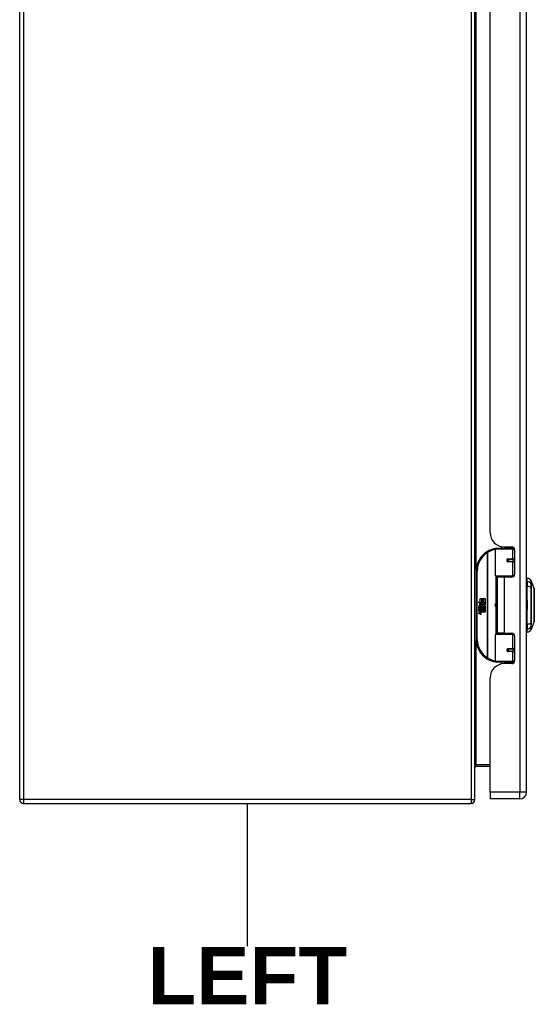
# Model space of a CAD drawing. Header units: inches. Extents: x 3 to 173, y 3 to 113.
# Tile 3 of 14: x 49 to 60, y 40 to 61. Entities that reach past the tile are written whole.
import ezdxf

# ---------------------------------------------------------------- set-up
doc = ezdxf.new("R2010")
doc.units = ezdxf.units.IN
doc.header["$LTSCALE"] = 10.4
doc.header["$MEASUREMENT"] = 0
doc.layers.get('0').update_dxf_attribs({"lineweight": 25})
for name, color, linetype, lineweight in [('Sketch Geometry(ANSI)', 7, 'Continuous', 25), ('Symbols(ANSI)', 7, 'Continuous', 25), ('Visible Edges(ANSI)', 7, 'Continuous', 25), ('Visible Tangent Edges(ANSI)', 7, 'Continuous', 25)]:
    doc.layers.add(name, color=color, linetype=linetype, lineweight=lineweight)
doc.styles.add('Dimension-ANSI', font='arialbd.ttf')

# ---------------------------------------------------------------- blocks, each defined once
blk = doc.blocks.new('LEFT')
at = {"layer": 'Sketch Geometry(ANSI)'}
blk.add_line((0, 0.15), (0, -0.15), dxfattribs=at)
at = {"layer": 'Symbols(ANSI)', "color": 7, "insert": (0, -0.2119), "char_height": 0.12, "attachment_point": 5, "style": 'Dimension-ANSI'}
blk.add_mtext('\\fArial|b1|i0;LEFT', dxfattribs=at)

msp = doc.modelspace()

# ---------------------------------------------------------------- linework, layer by layer
at = {"layer": 'Visible Edges(ANSI)'}
for p, q in [((49.22678, 44.43878), (49.22678, 74.0953)), ((59.16796, 44.43878), (59.16796, 74.0953)), ((60.29579, 44.59833), (60.29579, 73.93574)), ((59.50049, 50.26182), (59.50049, 68.27225)), ((59.62028, 49.32006), (59.62028, 49.90127)), ((59.63985, 49.92084), (59.96782, 49.92084)), ((59.74406, 49.95889), (59.74406, 49.92084)), ((59.81066, 49.95166), (59.97563, 49.95166)), ((59.8693, 49.95166), (59.8693, 49.92084)), ((60.02582, 49.92084), (59.96782, 49.92084)), ((60.02582, 49.92084), (60.02729, 49.92084)), ((60.03433, 49.89295), (60.03433, 49.34878)), ((59.88558, 49.67753), (59.88598, 49.67561)), ((59.89085, 49.67622), (59.88585, 49.67622)), ((59.97728, 49.67818), (59.89085, 49.67818)), ((59.89085, 49.63513), (59.97728, 49.63513)), ((59.89319, 49.67608), (59.89319, 49.67805)), ((59.89387, 49.63732), (59.89433, 49.63513)), ((59.97728, 49.67818), (60.03433, 49.67818)), ((60.03433, 49.63513), (59.97728, 49.63513)), ((59.19778, 49.42378), (59.19778, 47.9326)), ((59.9716, 49.30441), (59.63594, 49.30441)), ((59.80668, 49.29007), (59.65458, 49.29007)), ((59.65458, 49.29007), (59.65458, 48.06631)), ((59.71177, 49.30441), (59.71177, 49.29007)), ((59.97563, 49.29007), (59.80668, 49.29007)), ((59.90159, 49.30441), (59.90159, 49.29007)), ((59.9716, 49.30441), (60.01407, 49.30441)), ((60.31144, 49.19761), (60.31144, 49.26527)), ((60.31144, 49.19761), (60.31144, 49.08753)), ((60.3978, 49.2059), (60.46505, 49.03297)), ((60.30753, 49.07545), (60.29579, 49.07545)), ((60.31144, 48.26886), (60.31144, 49.08753)), ((59.28518, 48.82731), (59.31709, 48.82731)), ((59.28518, 48.7309), (59.28518, 48.82731)), ((59.31709, 48.82731), (59.31709, 48.72919)), ((59.32156, 48.82731), (59.35348, 48.82731)), ((59.32156, 48.72919), (59.32156, 48.82731)), ((59.35348, 48.82731), (59.35348, 48.72919)), ((59.35765, 48.72919), (59.35765, 48.82731)), ((59.35765, 48.82731), (59.38956, 48.82731)), ((59.38956, 48.82731), (59.38956, 48.6943)), ((60.29579, 48.778), (60.30753, 48.778)), ((59.23776, 48.75559), (59.28518, 48.7309)), ((59.28369, 48.712), (59.23776, 48.75559)), ((59.25208, 48.63316), (59.27981, 48.6087)), ((59.25208, 48.61705), (59.25208, 48.63316)), ((59.27146, 48.60363), (59.25208, 48.61705)), ((59.25208, 48.59379), (59.27146, 48.60125)), ((59.25208, 48.57769), (59.25208, 48.59379)), ((59.27999, 48.59111), (59.25208, 48.57769)), ((59.25208, 48.57083), (59.30635, 48.56126)), ((59.25208, 48.55771), (59.25208, 48.57083)), ((59.27444, 48.55376), (59.25208, 48.55771)), ((59.26371, 48.63853), (59.25476, 48.63853)), ((59.26958, 48.71002), (59.28369, 48.712)), ((59.31336, 48.67879), (59.26958, 48.71002)), ((59.27146, 48.60125), (59.27146, 48.60363)), ((59.27564, 48.63197), (59.27564, 48.66835)), ((59.27981, 48.6087), (59.30635, 48.62242)), ((59.30635, 48.56695), (59.27999, 48.59111)), ((59.28458, 48.66686), (59.28458, 48.643)), ((59.30635, 48.60632), (59.28809, 48.59856)), ((59.28809, 48.59856), (59.28809, 48.59648)), ((59.28809, 48.59648), (59.30635, 48.5832)), ((59.28847, 48.72919), (59.31769, 48.71398)), ((59.31709, 48.72919), (59.28847, 48.72919)), ((59.29162, 48.59648), (59.30919, 48.60393)), ((59.38956, 48.59648), (59.29162, 48.59648)), ((59.29681, 48.55079), (59.29681, 48.5479)), ((59.30635, 48.54995), (59.29681, 48.55079)), ((59.2989, 48.5923), (59.38956, 48.5923)), ((59.30919, 48.58483), (59.2989, 48.5923)), ((59.30188, 48.67189), (59.31336, 48.67879)), ((59.30635, 48.62242), (59.30635, 48.60632)), ((59.30635, 48.5832), (59.30635, 48.56695)), ((59.30635, 48.56126), (59.30635, 48.54995)), ((59.31769, 48.71398), (59.30769, 48.71204)), ((59.30769, 48.71204), (59.33558, 48.69251)), ((59.30919, 48.6263), (59.38831, 48.6263)), ((59.30919, 48.60393), (59.30919, 48.6263)), ((59.30919, 48.56278), (59.30919, 48.58483)), ((59.38956, 48.56278), (59.30919, 48.56278)), ((59.30919, 48.5586), (59.38956, 48.5586)), ((59.30919, 48.54637), (59.30919, 48.5586)), ((59.33961, 48.66268), (59.30993, 48.64211)), ((59.35348, 48.72919), (59.32156, 48.72919)), ((59.33558, 48.69251), (59.38896, 48.72919)), ((59.38831, 48.6263), (59.33961, 48.66268)), ((59.38896, 48.72919), (59.35765, 48.72919)), ((59.38956, 48.6943), (59.3636, 48.67679)), ((59.3636, 48.67679), (59.38956, 48.66298)), ((59.38956, 48.66298), (59.38956, 48.59648)), ((59.38956, 48.5923), (59.38956, 48.56278)), ((59.38956, 48.5586), (59.38956, 48.52907)), ((60.30753, 48.57839), (60.29579, 48.57839)), ((59.25208, 48.53713), (59.28637, 48.53108)), ((59.25208, 48.524), (59.25208, 48.53713)), ((59.27444, 48.52006), (59.25208, 48.524)), ((59.25208, 48.50373), (59.28637, 48.49769)), ((59.25208, 48.49061), (59.25208, 48.50373)), ((59.28615, 48.48399), (59.25208, 48.49061)), ((59.30307, 48.54691), (59.30919, 48.54637)), ((59.38956, 48.52907), (59.31053, 48.52907)), ((60.30753, 48.28094), (60.29579, 48.28094)), ((60.31144, 48.26886), (60.31144, 48.15878)), ((60.31144, 48.09112), (60.31144, 48.15878)), ((60.46505, 48.32341), (60.3978, 48.15048)), ((59.62028, 47.45511), (59.62028, 48.03632)), ((59.63594, 48.05198), (59.9716, 48.05198)), ((59.80668, 48.06631), (59.65458, 48.06631)), ((59.71177, 48.05198), (59.71177, 48.06631)), ((59.80668, 48.06631), (59.97563, 48.06631)), ((59.90159, 48.05198), (59.90159, 48.06631)), ((60.01407, 48.05198), (59.9716, 48.05198)), ((60.03433, 48.00761), (60.03433, 47.46344)), ((59.97728, 47.72126), (59.89085, 47.72126)), ((59.89387, 47.71906), (59.89433, 47.72126)), ((59.97728, 47.72126), (60.03433, 47.72126)), ((59.88558, 47.67886), (59.88598, 47.68078)), ((59.88585, 47.68016), (59.89085, 47.68016)), ((59.89085, 47.6782), (59.97728, 47.6782)), ((59.89319, 47.6803), (59.89319, 47.67833)), ((60.03433, 47.6782), (59.97728, 47.6782)), ((59.96782, 47.43555), (59.63985, 47.43555)), ((59.74406, 47.39749), (59.74406, 47.43555)), ((59.97563, 47.40473), (59.81066, 47.40473)), ((59.8693, 47.40473), (59.8693, 47.43555)), ((59.96782, 47.43555), (60.02582, 47.43555)), ((60.02729, 47.43555), (60.02582, 47.43555)), ((59.50049, 44.59833), (59.50049, 47.09456)), ((59.19878, 45.16363), (59.50049, 45.16363)), ((59.50049, 44.59833), (59.50049, 44.45319)), ((49.31029, 44.35527), (59.08445, 44.35527)), ((60.15065, 44.45319), (59.50049, 44.45319))]:
    msp.add_line(p, q, dxfattribs=at)
at = {"layer": 'Visible Edges(ANSI)', "flags": 128}
for points in [[(59.62722, 49.91622), (59.62698, 49.91618), (59.62673, 49.91615), (59.62648, 49.91612), (59.62623, 49.91608), (59.62599, 49.91605), (59.62574, 49.91601), (59.62549, 49.91598), (59.62524, 49.91594), (59.625, 49.91591), (59.62475, 49.91587), (59.6245, 49.91584), (59.62426, 49.9158), (59.62401, 49.91577), (59.62376, 49.91573), (59.62352, 49.9157), (59.62327, 49.91566), (59.62302, 49.91562), (59.62278, 49.91559), (59.62253, 49.91555), (59.62229, 49.91552), (59.62204, 49.91548), (59.62179, 49.91544), (59.62155, 49.91541), (59.6213, 49.91537)], [(59.89085, 49.63513), (59.88825, 49.63529), (59.88564, 49.63578), (59.88308, 49.6366), (59.8806, 49.63774), (59.87825, 49.63921), (59.87607, 49.641), (59.87414, 49.6431), (59.87248, 49.64547), (59.87114, 49.64806), (59.87014, 49.65082), (59.86953, 49.65369), (59.86932, 49.65663), (59.86953, 49.65957), (59.87013, 49.66244), (59.8711, 49.66521), (59.87244, 49.66781), (59.8741, 49.67018), (59.87604, 49.67228), (59.87822, 49.67408), (59.88058, 49.67557), (59.88306, 49.67672), (59.88563, 49.67754), (59.88824, 49.67802), (59.89085, 49.67818)], [(59.9376, 49.29006), (59.9406, 49.29125), (59.94361, 49.29238), (59.94663, 49.29346), (59.94965, 49.29449), (59.95269, 49.29547), (59.95573, 49.29639), (59.95877, 49.29727), (59.96183, 49.29809), (59.96489, 49.29886), (59.96796, 49.29958), (59.97103, 49.30025), (59.97411, 49.30087), (59.97719, 49.30144), (59.98027, 49.30195), (59.98336, 49.30242), (59.98645, 49.30284), (59.98954, 49.30321), (59.99264, 49.30353), (59.99573, 49.3038), (59.99882, 49.30402), (60.00191, 49.30419), (60.005, 49.30431), (60.00808, 49.30438), (60.01116, 49.30441)], [(60.46539, 48.32517), (60.46539, 48.32559), (60.46539, 48.32687), (60.4654, 48.32899), (60.46541, 48.33193), (60.46542, 48.33571), (60.46544, 48.34033), (60.46545, 48.34578), (60.46547, 48.35203), (60.46549, 48.35907), (60.46551, 48.36688), (60.46553, 48.37541), (60.46555, 48.38464), (60.46557, 48.39457), (60.46559, 48.4052), (60.4656, 48.41648), (60.4656, 48.42838), (60.4656, 48.44088), (60.46559, 48.45396), (60.46557, 48.46759), (60.46555, 48.48173), (60.46553, 48.49633), (60.46551, 48.51136), (60.46549, 48.52685), (60.46547, 48.54274), (60.46545, 48.55898), (60.46544, 48.57552), (60.46542, 48.59229), (60.46541, 48.60922), (60.4654, 48.62626), (60.46539, 48.64341), (60.46539, 48.6607), (60.46539, 48.67808), (60.46539, 48.69548), (60.46539, 48.71285), (60.4654, 48.73011), (60.46541, 48.74721), (60.46542, 48.76408), (60.46544, 48.78074), (60.46545, 48.79721), (60.46547, 48.81344), (60.46549, 48.82936), (60.46551, 48.84492), (60.46553, 48.86006), (60.46555, 48.87472), (60.46557, 48.88886), (60.46559, 48.90247), (60.4656, 48.91555), (60.4656, 48.92805), (60.4656, 48.93994), (60.46559, 48.95121), (60.46557, 48.96183), (60.46555, 48.97177), (60.46553, 48.981), (60.46551, 48.98952), (60.46549, 48.99731), (60.46547, 49.00435), (60.46545, 49.01061), (60.46544, 49.01606), (60.46542, 49.02068), (60.46541, 49.02446), (60.4654, 49.0274), (60.46539, 49.02951), (60.46539, 49.03079), (60.46539, 49.03122)], [(60.01116, 48.05198), (60.00808, 48.052), (60.005, 48.05207), (60.00191, 48.0522), (59.99882, 48.05237), (59.99573, 48.05259), (59.99264, 48.05286), (59.98954, 48.05318), (59.98645, 48.05354), (59.98336, 48.05396), (59.98027, 48.05443), (59.97719, 48.05495), (59.97411, 48.05552), (59.97103, 48.05614), (59.96796, 48.05681), (59.96489, 48.05753), (59.96183, 48.0583), (59.95877, 48.05912), (59.95573, 48.05999), (59.95269, 48.06092), (59.94965, 48.06189), (59.94663, 48.06292), (59.94361, 48.064), (59.9406, 48.06514), (59.9376, 48.06632)], [(59.89085, 47.6782), (59.88824, 47.67836), (59.88563, 47.67885), (59.88306, 47.67966), (59.88057, 47.68082), (59.87822, 47.68231), (59.87605, 47.68411), (59.8741, 47.6862), (59.87244, 47.68858), (59.87111, 47.69118), (59.87013, 47.69394), (59.86953, 47.69682), (59.86932, 47.69976), (59.86953, 47.70269), (59.87015, 47.70557), (59.87114, 47.70833), (59.87248, 47.71093), (59.87414, 47.71329), (59.87607, 47.71538), (59.87824, 47.71716), (59.88059, 47.71862), (59.88307, 47.71977), (59.88564, 47.72059), (59.88825, 47.72109), (59.89085, 47.72126)], [(59.6213, 47.44102), (59.62155, 47.44098), (59.62179, 47.44094), (59.62204, 47.44091), (59.62229, 47.44087), (59.62253, 47.44083), (59.62278, 47.4408), (59.62302, 47.44076), (59.62327, 47.44073), (59.62352, 47.44069), (59.62376, 47.44065), (59.62401, 47.44062), (59.62426, 47.44058), (59.6245, 47.44055), (59.62475, 47.44051), (59.625, 47.44048), (59.62524, 47.44044), (59.62549, 47.44041), (59.62574, 47.44037), (59.62599, 47.44034), (59.62623, 47.4403), (59.62648, 47.44027), (59.62673, 47.44023), (59.62698, 47.4402), (59.62722, 47.44017)]]:
    msp.add_lwpolyline(points, dxfattribs=at)
at = {"layer": 'Visible Edges(ANSI)'}
for centre in [(59.89085, 49.65665), (59.89085, 47.69973)]:
    msp.add_circle(centre, 0.01957, dxfattribs=at)
for centre, radius, start, end in [((59.81066, 50.26182), 0.31016, 180, 270), ((59.69484, 49.42378), 0.49706, 122.237713, 180), ((59.69484, 49.42378), 0.49706, 98.508101, 122.237713), ((59.63985, 49.90127), 0.01957, 90, 180), ((59.97563, 49.89295), 0.05871, 0, 90), ((59.89085, 49.65665), 0.02153, 279.14701, 90), ((59.63594, 49.32006), 0.01566, 180, 270), ((59.97563, 49.34878), 0.05871, 270, 0), ((60.29522, 49.14898), 0.11742, 29.72912, 82.058703), ((60.38868, 49.20235), 0.00978, 21.250506, 29.72912), ((60.30753, 49.09502), 0.01957, 270, 281.536959), ((60.46049, 49.0312), 0.00489, 0.208768, 21.250506), ((60.30753, 48.75843), 0.01957, 78.463041, 90), ((59.31238, 48.65651), 0.06036, 171.56052, 197.33425), ((59.27207, 48.66249), 0.01962, 86.564648, 171.56052), ((59.29188, 48.65023), 0.03051, 154.678382, 202.56091), ((59.27293, 48.6592), 0.00954, 73.526087, 154.678382), ((59.27088, 48.64257), 0.03958, 44.168428, 86.564648), ((59.26642, 48.50824), 0.04623, 57.599239, 80), ((59.28697, 48.65761), 0.02803, 246.15553, 293.84447), ((59.28255, 48.65028), 0.0167, 19.379683, 82.997549), ((59.28912, 48.65134), 0.00949, 241.454705, 321.16516), ((59.28803, 48.65221), 0.01089, 321.16516, 19.379683), ((59.29219, 48.64579), 0.01511, 293.84447, 355.080174), ((59.27796, 48.64944), 0.02971, 350.408542, 44.168428), ((59.27796, 48.64944), 0.03281, 347.079048, 43.178542), ((59.52187, 48.67819), 0.09589, 342.532818, 17.467182), ((60.30753, 48.59796), 0.01957, 270, 281.536959), ((59.26707, 48.47443), 0.04623, 58.558415, 80.825655), ((59.29162, 48.51209), 0.02863, 259, 288.474791), ((59.2885, 48.54312), 0.01223, 260, 293.557123), ((59.2885, 48.50973), 0.01223, 259.992201, 293.548745), ((59.28447, 48.53669), 0.01253, 6.030009, 57.599239), ((59.28448, 48.50329), 0.01253, 6.102682, 57.608335), ((59.291, 48.53738), 0.00596, 293.557123, 6.030009), ((59.291, 48.50399), 0.00596, 293.548745, 6.102682), ((59.29232, 48.54542), 0.02863, 273.616896, 286.992797), ((59.28341, 48.49491), 0.02441, 359.678796, 63.950782), ((59.28396, 48.5278), 0.02386, 359.477646, 57.411373), ((59.29774, 48.52768), 0.01008, 286.992797, 359.477646), ((59.29738, 48.49484), 0.01044, 288.474791, 359.678796), ((59.28668, 48.52958), 0.02386, 358.795246, 46.584902), ((60.30753, 48.26137), 0.01957, 78.463041, 90), ((60.29522, 48.2074), 0.11742, 277.941297, 330.27088), ((60.38868, 48.15403), 0.00978, 330.27088, 338.749494), ((60.46049, 48.32519), 0.00489, 338.749494, 359.791232), ((59.69484, 47.9326), 0.49706, 180, 237.762287), ((59.63594, 48.03632), 0.01566, 90, 180), ((59.97563, 48.00761), 0.05871, 0, 90), ((59.89085, 47.69973), 0.02153, 270, 80.85299), ((59.69484, 47.9326), 0.49706, 237.762287, 261.491899), ((59.81066, 47.09456), 0.31016, 90, 180), ((59.63985, 47.45511), 0.01957, 180, 270), ((59.97563, 47.46344), 0.05871, 270, 0), ((59.19878, 45.13281), 0.03082, 90, 180), ((60.15065, 44.59833), 0.14514, 270, 0), ((49.31029, 44.43878), 0.08351, 180, 270), ((59.08445, 44.43878), 0.08351, 270, 0)]:
    msp.add_arc(centre, radius, start, end, dxfattribs=at)
at = {"layer": 'Visible Tangent Edges(ANSI)'}
for p, q in [((49.31029, 74.0953), (49.31029, 44.43878)), ((59.08445, 74.0953), (59.08445, 44.43878)), ((60.15065, 73.93574), (60.15065, 44.59833)), ((59.19878, 49.4552), (59.19878, 69.07887)), ((59.42969, 49.84421), (59.44013, 49.82766)), ((59.98673, 49.90127), (59.62028, 49.90127)), ((59.98673, 49.90127), (60.03374, 49.90127)), ((59.98673, 49.90127), (59.98673, 49.68797)), ((60.01023, 49.94038), (60.01023, 49.92084)), ((59.44013, 49.82766), (59.44013, 47.52872)), ((59.44013, 49.82766), (59.44385, 49.82766)), ((59.44385, 47.52872), (59.44385, 49.82766)), ((59.89551, 49.68797), (59.98673, 49.68797)), ((59.98673, 49.62534), (59.89551, 49.62534)), ((60.03433, 49.68797), (59.98673, 49.68797)), ((59.98673, 49.62534), (59.98673, 49.32006)), ((59.98673, 49.62534), (60.03433, 49.62534)), ((59.19778, 49.42378), (59.21735, 49.42378)), ((59.21735, 47.9326), (59.21735, 49.42378)), ((59.62028, 49.32006), (59.98673, 49.32006)), ((59.62791, 49.30662), (59.62791, 48.04976)), ((59.80668, 49.29007), (59.80668, 48.06631)), ((60.02683, 49.32006), (59.98673, 49.32006)), ((60.01023, 49.30441), (60.01023, 49.30135)), ((60.30753, 48.79003), (60.30753, 49.07545)), ((60.39787, 49.14096), (60.39787, 49.14112)), ((60.39787, 49.06829), (60.39787, 49.14096)), ((60.39787, 49.06786), (60.39787, 49.06829)), ((60.30753, 48.79003), (60.29579, 48.79003)), ((60.29579, 48.76821), (60.30753, 48.76821)), ((60.30753, 48.778), (60.30753, 48.79003)), ((60.30753, 48.778), (60.30753, 48.76821)), ((60.30753, 48.76821), (60.30753, 48.58817)), ((60.30753, 48.58817), (60.29579, 48.58817)), ((60.29579, 48.56635), (60.30753, 48.56635)), ((60.30753, 48.58817), (60.30753, 48.57839)), ((60.30753, 48.56635), (60.30753, 48.57839)), ((60.30753, 48.28094), (60.30753, 48.56635)), ((60.39787, 48.28809), (60.39787, 48.28853)), ((60.39787, 48.21542), (60.39787, 48.28809)), ((60.39787, 48.21527), (60.39787, 48.21542)), ((59.21735, 47.9326), (59.19778, 47.9326)), ((59.98673, 48.03632), (59.62028, 48.03632)), ((59.98673, 48.03632), (60.02683, 48.03632)), ((59.98673, 48.03632), (59.98673, 47.73104)), ((60.01023, 48.05503), (60.01023, 48.05198)), ((59.19878, 45.19445), (59.19878, 47.90118)), ((59.89551, 47.73104), (59.98673, 47.73104)), ((60.03433, 47.73104), (59.98673, 47.73104)), ((59.44013, 47.52872), (59.42969, 47.51217)), ((59.44385, 47.52872), (59.44013, 47.52872)), ((59.98673, 47.66842), (59.89551, 47.66842)), ((59.98673, 47.66842), (59.98673, 47.45511)), ((59.98673, 47.66842), (60.03433, 47.66842)), ((59.62028, 47.45511), (59.98673, 47.45511)), ((60.03374, 47.45511), (59.98673, 47.45511)), ((60.01023, 47.43555), (60.01023, 47.41601)), ((59.50049, 45.19445), (59.19878, 45.19445)), ((59.19878, 45.16363), (59.19878, 45.19445)), ((60.15065, 44.59833), (59.50049, 44.59833)), ((60.29579, 44.59833), (60.15065, 44.59833)), ((60.15065, 44.45319), (60.15065, 44.59833)), ((49.31029, 44.43878), (49.22678, 44.43878)), ((59.08445, 44.43878), (49.31029, 44.43878)), ((49.31029, 44.43878), (49.31029, 44.35527)), ((59.08445, 44.43878), (59.08445, 44.35527)), ((59.08445, 44.43878), (59.16796, 44.43878))]:
    msp.add_line(p, q, dxfattribs=at)
at = {"layer": 'Visible Tangent Edges(ANSI)', "flags": 128}
for points in [[(59.89551, 49.68797), (59.89151, 49.68774), (59.8875, 49.68703), (59.88355, 49.68584), (59.87974, 49.68417), (59.87612, 49.68201), (59.87278, 49.67938), (59.8698, 49.67632), (59.86725, 49.67288), (59.8652, 49.6691), (59.8637, 49.66508), (59.86278, 49.66089), (59.86247, 49.65662), (59.86278, 49.65234), (59.86373, 49.64816), (59.86526, 49.64415), (59.86731, 49.64039), (59.86986, 49.63694), (59.87283, 49.63388), (59.87617, 49.63128), (59.87977, 49.62915), (59.88358, 49.62749), (59.88752, 49.6263), (59.89152, 49.62558), (59.89551, 49.62534)], [(60.01116, 49.30441), (60.00654, 49.30439), (60.00191, 49.30432), (59.99728, 49.3042), (59.99264, 49.30404), (59.988, 49.30384), (59.98337, 49.30358), (59.97873, 49.30328), (59.9741, 49.30294), (59.96947, 49.30254), (59.96485, 49.3021), (59.96024, 49.30161), (59.95563, 49.30108), (59.95104, 49.3005), (59.94647, 49.29986), (59.9419, 49.29919), (59.93735, 49.29846), (59.93281, 49.29768), (59.92829, 49.29686), (59.92379, 49.29598), (59.9193, 49.29506), (59.91484, 49.29408), (59.91039, 49.29305), (59.90597, 49.29197), (59.90157, 49.29084)], [(60.39718, 49.20721), (60.39718, 49.20709), (60.39718, 49.20676), (60.39718, 49.2062), (60.39717, 49.20541), (60.39717, 49.2044), (60.39716, 49.20316), (60.39716, 49.2017), (60.39715, 49.20002), (60.39714, 49.19811), (60.39713, 49.19598), (60.39712, 49.19363), (60.39711, 49.19106), (60.3971, 49.18826), (60.39709, 49.18524), (60.39708, 49.182), (60.39706, 49.17855), (60.39705, 49.17487), (60.39704, 49.17097), (60.39702, 49.16685), (60.39701, 49.16252), (60.39699, 49.15797), (60.39698, 49.1532), (60.39697, 49.14821), (60.39695, 49.14301)], [(60.39787, 49.14112), (60.39787, 49.14636), (60.39786, 49.15136), (60.39786, 49.15616), (60.39786, 49.16075), (60.39786, 49.16512), (60.39785, 49.16927), (60.39785, 49.1732), (60.39785, 49.17691), (60.39784, 49.18041), (60.39784, 49.18368), (60.39784, 49.18673), (60.39783, 49.18955), (60.39783, 49.19216), (60.39782, 49.19454), (60.39782, 49.19669), (60.39782, 49.19862), (60.39781, 49.20033), (60.39781, 49.2018), (60.39781, 49.20306), (60.39781, 49.20408), (60.39781, 49.20488), (60.3978, 49.20545), (60.3978, 49.20579), (60.3978, 49.2059)], [(60.39695, 49.14301), (60.39694, 49.1415), (60.39692, 49.13982), (60.39691, 49.13798), (60.39691, 49.13598), (60.3969, 49.13383), (60.39689, 49.13152), (60.39689, 49.12907), (60.39688, 49.12647), (60.39688, 49.12373), (60.39688, 49.12085), (60.39687, 49.11785), (60.39687, 49.11471), (60.39687, 49.11145), (60.39688, 49.10808), (60.39688, 49.10458), (60.39688, 49.10098), (60.39689, 49.09728), (60.39689, 49.09348), (60.3969, 49.08959), (60.39691, 49.08562), (60.39691, 49.08156), (60.39692, 49.07743), (60.39694, 49.07323), (60.39695, 49.06897)], [(60.39695, 49.06897), (60.39698, 49.03748), (60.39701, 49.00566), (60.39704, 48.97355), (60.39706, 48.94119), (60.39709, 48.90861), (60.39711, 48.87584), (60.39713, 48.84293), (60.39715, 48.80991), (60.39716, 48.77682), (60.39717, 48.74369), (60.39718, 48.71056), (60.39718, 48.67748), (60.39718, 48.64439), (60.39717, 48.61131), (60.39716, 48.57827), (60.39715, 48.54531), (60.39713, 48.51246), (60.39711, 48.47974), (60.39709, 48.44717), (60.39706, 48.41478), (60.39704, 48.38258), (60.39701, 48.35061), (60.39698, 48.31888), (60.39695, 48.28741)], [(60.39787, 48.28853), (60.39786, 48.31987), (60.39786, 48.35149), (60.39785, 48.38335), (60.39785, 48.41544), (60.39784, 48.44774), (60.39783, 48.48021), (60.39782, 48.51285), (60.39782, 48.54561), (60.39781, 48.57849), (60.39781, 48.61146), (60.3978, 48.64447), (60.3978, 48.67748), (60.3978, 48.71049), (60.39781, 48.74354), (60.39781, 48.77659), (60.39782, 48.80961), (60.39782, 48.84254), (60.39783, 48.87537), (60.39784, 48.90804), (60.39785, 48.94052), (60.39785, 48.97278), (60.39786, 49.00478), (60.39786, 49.03648), (60.39787, 49.06786)], [(60.46505, 49.03296), (60.46505, 49.03282), (60.46506, 49.03238), (60.46506, 49.03163), (60.46507, 49.03059), (60.46508, 49.02924), (60.46509, 49.02761), (60.4651, 49.02568), (60.46512, 49.02346), (60.46513, 49.02096), (60.46515, 49.01817), (60.46516, 49.01511), (60.46518, 49.01176), (60.4652, 49.00814), (60.46522, 49.00425), (60.46524, 49.00008), (60.46526, 48.99565), (60.46528, 48.99096), (60.4653, 48.98601), (60.46532, 48.9808), (60.46534, 48.97535), (60.46536, 48.96966), (60.46538, 48.96374), (60.4654, 48.95758), (60.46542, 48.95119)], [(60.46542, 48.90442), (60.46538, 48.88838), (60.46534, 48.8716), (60.4653, 48.85415), (60.46526, 48.83609), (60.46522, 48.8175), (60.46518, 48.79843), (60.46515, 48.779), (60.46511, 48.75924), (60.46509, 48.73922), (60.46507, 48.71898), (60.46506, 48.69857), (60.46505, 48.67805), (60.46506, 48.65756), (60.46507, 48.6372), (60.46509, 48.61704), (60.46511, 48.59702), (60.46515, 48.57721), (60.46518, 48.55772), (60.46522, 48.53863), (60.46526, 48.52005), (60.4653, 48.50207), (60.46534, 48.4847), (60.46538, 48.46799), (60.46542, 48.45197)], [(60.46542, 48.95119), (60.46542, 48.94942), (60.46543, 48.94763), (60.46543, 48.94583), (60.46543, 48.94401), (60.46544, 48.94217), (60.46544, 48.94032), (60.46544, 48.93845), (60.46544, 48.93657), (60.46545, 48.93467), (60.46545, 48.93275), (60.46545, 48.93082), (60.46545, 48.92888), (60.46545, 48.92692), (60.46545, 48.92495), (60.46545, 48.92296), (60.46544, 48.92096), (60.46544, 48.91894), (60.46544, 48.91691), (60.46544, 48.91486), (60.46543, 48.9128), (60.46543, 48.91072), (60.46543, 48.90863), (60.46542, 48.90653), (60.46542, 48.90442)], [(60.46542, 48.40519), (60.4654, 48.3988), (60.46538, 48.39263), (60.46536, 48.3867), (60.46534, 48.38101), (60.46532, 48.37556), (60.4653, 48.37036), (60.46528, 48.36541), (60.46526, 48.36071), (60.46524, 48.35627), (60.46522, 48.3521), (60.4652, 48.3482), (60.46518, 48.34457), (60.46516, 48.34121), (60.46515, 48.33814), (60.46513, 48.33535), (60.46511, 48.33285), (60.4651, 48.33064), (60.46509, 48.32874), (60.46508, 48.32712), (60.46507, 48.3258), (60.46506, 48.32477), (60.46506, 48.32403), (60.46506, 48.32358), (60.46505, 48.32343)], [(60.46542, 48.45197), (60.46542, 48.44985), (60.46543, 48.44775), (60.46543, 48.44566), (60.46543, 48.44359), (60.46544, 48.44153), (60.46544, 48.43948), (60.46544, 48.43745), (60.46544, 48.43544), (60.46545, 48.43343), (60.46545, 48.43145), (60.46545, 48.42947), (60.46545, 48.42751), (60.46545, 48.42557), (60.46545, 48.42364), (60.46545, 48.42173), (60.46544, 48.41983), (60.46544, 48.41795), (60.46544, 48.41608), (60.46544, 48.41423), (60.46543, 48.41239), (60.46543, 48.41057), (60.46543, 48.40876), (60.46542, 48.40697), (60.46542, 48.40519)], [(60.39695, 48.28741), (60.39694, 48.28315), (60.39692, 48.27895), (60.39691, 48.27482), (60.39691, 48.27076), (60.3969, 48.26679), (60.39689, 48.2629), (60.39689, 48.2591), (60.39688, 48.2554), (60.39688, 48.2518), (60.39688, 48.24831), (60.39687, 48.24493), (60.39687, 48.24167), (60.39687, 48.23854), (60.39688, 48.23553), (60.39688, 48.23266), (60.39688, 48.22992), (60.39689, 48.22732), (60.39689, 48.22487), (60.3969, 48.22256), (60.39691, 48.22041), (60.39691, 48.21841), (60.39692, 48.21657), (60.39694, 48.21489), (60.39695, 48.21337)], [(60.39695, 48.21337), (60.39697, 48.2082), (60.39698, 48.20321), (60.39699, 48.19845), (60.39701, 48.1939), (60.39702, 48.18956), (60.39704, 48.18544), (60.39705, 48.18154), (60.39706, 48.17785), (60.39708, 48.17438), (60.39709, 48.17114), (60.3971, 48.16811), (60.39711, 48.16531), (60.39712, 48.16273), (60.39713, 48.16038), (60.39714, 48.15825), (60.39715, 48.15634), (60.39716, 48.15466), (60.39716, 48.1532), (60.39717, 48.15197), (60.39717, 48.15097), (60.39718, 48.15018), (60.39718, 48.14962), (60.39718, 48.14929), (60.39718, 48.14918)], [(60.3978, 48.15048), (60.3978, 48.1506), (60.3978, 48.15094), (60.39781, 48.1515), (60.39781, 48.1523), (60.39781, 48.15332), (60.39781, 48.15456), (60.39781, 48.15604), (60.39782, 48.15774), (60.39782, 48.15967), (60.39782, 48.16183), (60.39783, 48.16421), (60.39783, 48.16682), (60.39784, 48.16965), (60.39784, 48.1727), (60.39784, 48.17598), (60.39785, 48.17948), (60.39785, 48.1832), (60.39785, 48.18714), (60.39786, 48.1913), (60.39786, 48.19567), (60.39786, 48.20025), (60.39786, 48.20505), (60.39787, 48.21003), (60.39787, 48.21527)], [(59.90157, 48.06555), (59.90597, 48.06441), (59.91039, 48.06333), (59.91484, 48.06231), (59.9193, 48.06133), (59.92379, 48.0604), (59.92829, 48.05953), (59.93281, 48.0587), (59.93735, 48.05793), (59.9419, 48.0572), (59.94647, 48.05652), (59.95104, 48.05589), (59.95563, 48.05531), (59.96024, 48.05477), (59.96485, 48.05428), (59.96947, 48.05384), (59.9741, 48.05345), (59.97873, 48.0531), (59.98337, 48.0528), (59.988, 48.05255), (59.99264, 48.05234), (59.99728, 48.05218), (60.00191, 48.05207), (60.00654, 48.052), (60.01116, 48.05198)], [(59.89551, 47.73104), (59.89152, 47.7308), (59.88752, 47.73008), (59.88357, 47.72888), (59.87976, 47.72721), (59.87615, 47.72508), (59.87283, 47.7225), (59.86986, 47.71946), (59.86732, 47.71602), (59.86526, 47.71224), (59.86374, 47.70822), (59.86279, 47.70404), (59.86247, 47.69977), (59.86278, 47.6955), (59.86371, 47.69131), (59.86521, 47.68729), (59.86725, 47.68351), (59.8698, 47.68006), (59.87279, 47.67701), (59.87612, 47.67439), (59.87973, 47.67223), (59.88355, 47.67054), (59.8875, 47.66936), (59.89151, 47.66865), (59.89551, 47.66842)]]:
    msp.add_lwpolyline(points, dxfattribs=at)
at = {"layer": 'Visible Tangent Edges(ANSI)'}
for centre, start, end in [((59.69856, 49.42378), 99.434854, 122.237713), ((59.69484, 49.42378), 122.237713, 180), ((59.69484, 47.9326), 180, 237.762287), ((59.69856, 47.9326), 237.762287, 260.565146)]:
    msp.add_arc(centre, 0.47749, start, end, dxfattribs=at)
for centre, major_axis, ratio, start_param, end_param in [((59.44013, 49.82766), (-0.01044, 0.01655), 0.16136677, 4.61097165, 6.28318531), ((59.6242, 49.89602), (-0.0029, 0.01935), 0.18778149, 5.69809517, 6.28318531), ((59.96782, 49.90127), (0, 0.01957), 0.96592583, 4.71238898, 6.28318531), ((60.02582, 49.90127), (0, 0.01957), 0.96592583, 6.2038398, 6.28318531), ((59.89085, 49.68797), (0, -0.00978), 0.4765651, 0, 1.57079633), ((59.89085, 49.62534), (0, 0.00978), 0.4765651, 4.71238898, 6.28318531), ((59.97728, 49.68797), (0, -0.00978), 0.96592583, 0, 1.57079633), ((59.97728, 49.62534), (0, 0.00978), 0.96592583, 4.71238898, 6.28318531), ((59.9716, 49.32006), (0, -0.01566), 0.96592583, 0, 1.57079633), ((60.29522, 49.0875), (0.11742, 0), 0.94680572, 0.52283772, 1.43219456), ((60.29522, 49.05011), (-0.11742, 0), 0.32180572, 3.66443037, 4.57378721), ((60.38847, 49.13839), (0.00978, -0.00009), 0.94840527, 0.29083845, 0.53148474), ((60.38847, 49.0674), (0.00978, 0.00003), 0.31704743, 0.28121699, 0.52186328), ((60.30753, 48.79554), (0.01957, 0), 0.2815338, 4.71238898, 4.9137469), ((60.30753, 48.75843), (0.01957, 0), 0.5, 1.36943841, 1.57079633), ((60.30753, 48.59796), (-0.01957, 0), 0.5, 1.57079633, 1.77215425), ((60.30753, 48.56084), (0.01957, 0), 0.2815338, 1.36943841, 1.57079633), ((60.29522, 48.30628), (0.11742, 0), 0.32180572, 4.85099075, 5.76034759), ((60.29522, 48.26888), (0.11742, 0), 0.94680572, 4.85099075, 5.76034759), ((60.38847, 48.28898), (0.00978, -0.00003), 0.31704743, 5.76132202, 6.00196831), ((60.38847, 48.218), (0.00978, 0.00009), 0.94840527, 5.75170056, 5.99234686), ((59.9716, 48.03632), (0, 0.01566), 0.96592583, 4.71238898, 6.28318531), ((59.89085, 47.73104), (0, -0.00978), 0.4765651, 0, 1.57079633), ((59.97728, 47.73104), (0, -0.00978), 0.96592583, 0, 1.57079633), ((59.44013, 47.52872), (-0.01044, -0.01655), 0.16136677, 0, 1.67221365), ((59.89085, 47.66842), (0, 0.00978), 0.4765651, 4.71238898, 6.28318531), ((59.97728, 47.66842), (0, 0.00978), 0.96592583, 4.71238898, 6.28318531), ((59.6242, 47.46037), (-0.0029, -0.01935), 0.18778149, 0, 0.58509014), ((59.96782, 47.45511), (0, -0.01957), 0.96592583, 0, 1.57079633), ((60.02582, 47.45511), (0, -0.01957), 0.96592583, 0, 0.07934551), ((59.19878, 45.13281), (0, 0.06164), 0.5, 0, 1.57079633)]:
    msp.add_ellipse(centre, major_axis=major_axis, ratio=ratio, start_param=start_param, end_param=end_param, dxfattribs=at)

# ---------------------------------------------------------------- block references
at = {"xscale": 10.4, "yscale": 10.4, "zscale": 10.4}
msp.add_blockref('LEFT', (54.19737, 42.79937), dxfattribs=at)

doc.saveas('drawing.dxf')
